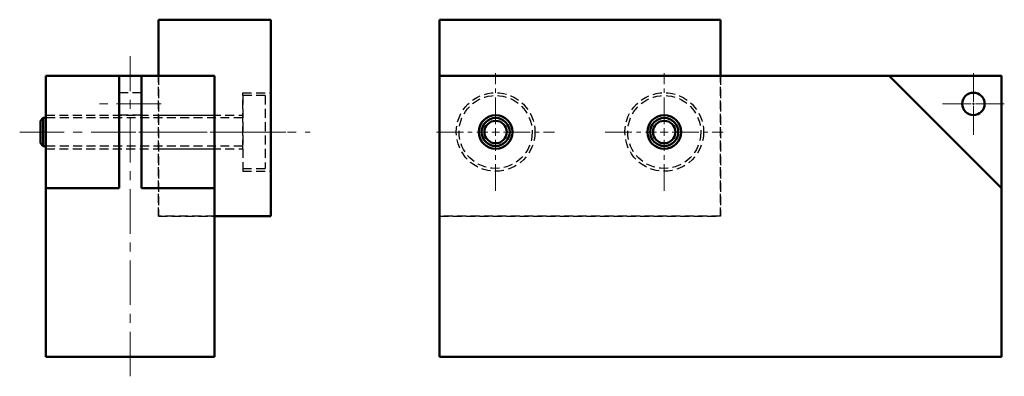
# Model space of a CAD drawing. Header units: millimetres. Extents: x 2677 to 2852, y 673 to 737.
import ezdxf

# ---------------------------------------------------------------- set-up
doc = ezdxf.new("R2010")
doc.units = ezdxf.units.MM
doc.header["$LTSCALE"] = 0.25
for name, pattern in [('AXES', [50.8, 31.75, -6.35, 6.35, -6.35]), ('CACHE', [9.525, 6.35, -3.175]), ('CENTER2', [28.575, 19.05, -3.175, 3.175, -3.175])]:
    doc.linetypes.add(name, pattern=pattern)
for name, color, linetype, lineweight in [('Axes', 70, 'AXES', 9), ('Axes pièce 2', 70, 'AXES', 9), ('Cache pièce 1', 141, 'CACHE', 25), ('Cache pièce 2', 30, 'CACHE', 25), ('Contours pièce  1', 141, 'Continuous', 50), ('Contours pièce 2', 30, 'Continuous', 50), ('Contours pièce 3', 211, 'Continuous', 50)]:
    doc.layers.add(name, color=color, linetype=linetype, lineweight=lineweight)
doc.layers.add('Cache pièce 3', color=211, linetype='CACHE', lineweight=25, transparency=0.5)

# ---------------------------------------------------------------- blocks, each defined once
blk = doc.blocks.new('*U1')
at = {"layer": 'Axes', "color": 0, "transparency": 16777216}
blk.add_line((0, -28.5), (0, 28.5), dxfattribs=at)
blk = doc.blocks.new('*U2')
at = {"layer": 'Axes', "color": 0, "transparency": 16777216}
for p, q in [((0, 0.4), (0, 5.5)), ((-5.5, 0), (-0.4, 0)), ((0.4, 0), (5.5, 0)), ((0, -5.5), (0, -0.4))]:
    blk.add_line(p, q, dxfattribs=at)
at = {"layer": 'Axes', "color": 0, "linetype": 'Continuous', "transparency": 16777216}
for p, q in [((-0.2, 0), (0.2, 0)), ((0, -0.2), (0, 0.2))]:
    blk.add_line(p, q, dxfattribs=at)
blk = doc.blocks.new('*U3')
at = {"layer": 'Axes', "color": 0, "transparency": 16777216}
blk.add_line((5.5, 0), (-5.5, 0), dxfattribs=at)
blk = doc.blocks.new('*U4')
at = {"layer": 'Axes', "color": 0, "linetype": 'CENTER2', "transparency": 16777216}
for p, q in [((0, 1.4), (0, 10.5)), ((-10.5, 0), (-1.4, 0)), ((1.4, 0), (10.5, 0)), ((0, -10.5), (0, -1.4))]:
    blk.add_line(p, q, dxfattribs=at)
at = {"layer": 'Axes', "color": 0, "linetype": 'Continuous', "transparency": 16777216}
for p, q in [((-0.7, 0), (0.7, 0)), ((0, -0.7), (0, 0.7))]:
    blk.add_line(p, q, dxfattribs=at)
blk = doc.blocks.new('*U5')
at = {"layer": 'Axes', "color": 0, "linetype": 'CENTER2', "transparency": 16777216}
for p, q in [((0, 1.4), (0, 10.5)), ((-10.5, 0), (-1.4, 0)), ((1.4, 0), (10.5, 0)), ((0, -10.5), (0, -1.4))]:
    blk.add_line(p, q, dxfattribs=at)
at = {"layer": 'Axes', "color": 0, "linetype": 'Continuous', "transparency": 16777216}
for p, q in [((-0.7, 0), (0.7, 0)), ((0, -0.7), (0, 0.7))]:
    blk.add_line(p, q, dxfattribs=at)
blk = doc.blocks.new('*U6')
at = {"layer": 'Axes', "color": 0, "transparency": 16777216}
for p, q in [((0, 0.4), (0, 5.5)), ((-5.5, 0), (-0.4, 0)), ((0.4, 0), (5.5, 0)), ((0, -5.5), (0, -0.4))]:
    blk.add_line(p, q, dxfattribs=at)
at = {"layer": 'Axes', "color": 0, "linetype": 'Continuous', "transparency": 16777216}
for p, q in [((-0.2, 0), (0.2, 0)), ((0, -0.2), (0, 0.2))]:
    blk.add_line(p, q, dxfattribs=at)
blk = doc.blocks.new('*U14')
at = {"layer": 'Axes pièce 2', "color": 0, "linetype": 'CENTER2', "transparency": 16777216}
for p, q in [((0, 1.4), (0, 10.5)), ((-10.5, 0), (-1.4, 0)), ((1.4, 0), (10.5, 0)), ((0, -10.5), (0, -1.4))]:
    blk.add_line(p, q, dxfattribs=at)
at = {"layer": 'Axes pièce 2', "color": 0, "linetype": 'Continuous', "transparency": 16777216}
for p, q in [((-0.7, 0), (0.7, 0)), ((0, -0.7), (0, 0.7))]:
    blk.add_line(p, q, dxfattribs=at)
blk = doc.blocks.new('*U15')
at = {"layer": 'Axes pièce 2', "color": 0, "linetype": 'CENTER2', "transparency": 16777216}
for p, q in [((0, 1.4), (0, 10.5)), ((-10.5, 0), (-1.4, 0)), ((1.4, 0), (10.5, 0)), ((0, -10.5), (0, -1.4))]:
    blk.add_line(p, q, dxfattribs=at)
at = {"layer": 'Axes pièce 2', "color": 0, "linetype": 'Continuous', "transparency": 16777216}
for p, q in [((-0.7, 0), (0.7, 0)), ((0, -0.7), (0, 0.7))]:
    blk.add_line(p, q, dxfattribs=at)
blk = doc.blocks.new('*U16')
at = {"layer": 'Axes pièce 2', "color": 0, "linetype": 'CENTER2', "transparency": 16777216}
blk.add_line((-11, 0), (17.05, 0), dxfattribs=at)

msp = doc.modelspace()

# ---------------------------------------------------------------- linework, layer by layer
at = {"layer": 'Axes'}
msp.add_line((2677.29, 716.9), (2728.95, 716.9), dxfattribs=at)
at = {"layer": 'Cache pièce 1'}
for p, q in [((2701.97, 701.9), (2701.97, 726.9)), ((2801.97, 726.9), (2801.97, 701.9)), ((2698.97, 723.9), (2694.97, 723.9)), ((2681.97, 719.9), (2711.97, 719.9)), ((2698.97, 719.9), (2694.97, 719.9)), ((2681.97, 713.9), (2711.97, 713.9)), ((2711.97, 701.9), (2701.97, 701.9)), ((2801.97, 701.9), (2751.97, 701.9))]:
    msp.add_line(p, q, dxfattribs=at)
at = {"layer": 'Cache pièce 2'}
for p, q in [((2701.97, 726.9), (2701.97, 701.9)), ((2801.97, 701.9), (2801.97, 726.9)), ((2716.97, 713.9), (2716.97, 723.9)), ((2716.97, 723.9), (2721.97, 723.9)), ((2701.97, 719.9), (2716.97, 719.9)), ((2701.97, 713.9), (2716.97, 713.9)), ((2716.97, 713.9), (2716.97, 709.9)), ((2716.97, 709.9), (2721.97, 709.9)), ((2701.97, 701.9), (2711.97, 701.9)), ((2751.97, 701.9), (2801.97, 701.9))]:
    msp.add_line(p, q, dxfattribs=at)
for centre in [(2761.97, 716.9), (2791.97, 716.9)]:
    msp.add_circle(centre, 7, dxfattribs=at)
at = {"layer": 'Cache pièce 3'}
for p, q in [((2720.97, 723.4), (2716.97, 723.4)), ((2716.97, 723.4), (2716.97, 710.4)), ((2720.97, 723.4), (2720.97, 710.4)), ((2716.97, 719.4), (2681.97, 719.4)), ((2716.97, 714.4), (2681.97, 714.4)), ((2716.97, 710.4), (2720.97, 710.4))]:
    msp.add_line(p, q, dxfattribs=at)
for centre in [(2761.97, 716.9), (2791.97, 716.9)]:
    msp.add_circle(centre, 6.5, dxfattribs=at)
at = {"layer": 'Contours pièce  1'}
for p, q in [((2681.97, 676.9), (2681.97, 726.9)), ((2681.97, 726.9), (2711.97, 726.9)), ((2694.97, 706.9), (2694.97, 726.9)), ((2698.97, 706.9), (2698.97, 726.9)), ((2711.97, 726.9), (2711.97, 676.9)), ((2851.97, 706.9), (2831.97, 726.9)), ((2694.97, 706.9), (2681.97, 706.9)), ((2711.97, 706.9), (2698.97, 706.9)), ((2711.97, 676.9), (2681.97, 676.9))]:
    msp.add_line(p, q, dxfattribs=at)
msp.add_lwpolyline([(2751.97, 676.9), (2851.97, 676.9), (2851.97, 726.9), (2751.97, 726.9)], close=True, dxfattribs=at)
for centre, radius in [((2846.97, 721.9), 2), ((2761.97, 716.9), 3), ((2791.97, 716.9), 3)]:
    msp.add_circle(centre, radius, dxfattribs=at)
at = {"layer": 'Contours pièce 2'}
for p, q in [((2701.97, 736.9), (2701.97, 726.9)), ((2721.97, 736.9), (2701.97, 736.9)), ((2721.97, 701.9), (2721.97, 736.9)), ((2801.97, 736.9), (2751.97, 736.9)), ((2751.97, 736.9), (2751.97, 701.9)), ((2801.97, 726.9), (2801.97, 736.9)), ((2711.97, 701.9), (2721.97, 701.9))]:
    msp.add_line(p, q, dxfattribs=at)
at = {"layer": 'Contours pièce 3'}
for p, q in [((2681.47, 719.4), (2680.97, 718.9)), ((2680.97, 714.9), (2680.97, 718.9)), ((2681.47, 719.4), (2681.47, 714.4)), ((2681.97, 719.4), (2681.47, 719.4)), ((2680.97, 714.9), (2681.47, 714.4)), ((2681.97, 714.4), (2681.47, 714.4))]:
    msp.add_line(p, q, dxfattribs=at)
for centre, radius in [((2761.97, 716.9), 2.5), ((2761.97, 716.9), 2), ((2791.97, 716.9), 2.5), ((2791.97, 716.9), 2)]:
    msp.add_circle(centre, radius, dxfattribs=at)

# ---------------------------------------------------------------- block references
at = {"layer": 'Axes'}
for name, p in [('*U1', (2696.97, 701.9)), ('*U2', (2846.97, 721.9)), ('*U6', (2846.97, 721.9)), ('*U3', (2696.97, 721.9))]:
    msp.add_blockref(name, p, dxfattribs=at)
at = {"layer": 'Axes', "linetype": 'CENTER2'}
for name, p in [('*U4', (2761.97, 716.9)), ('*U5', (2791.97, 716.9))]:
    msp.add_blockref(name, p, dxfattribs=at)
at = {"layer": 'Axes pièce 2', "linetype": 'CENTER2'}
for name, p in [('*U14', (2761.97, 716.9)), ('*U15', (2791.97, 716.9)), ('*U16', (2709.47, 716.9))]:
    msp.add_blockref(name, p, dxfattribs=at)

doc.saveas('drawing.dxf')
